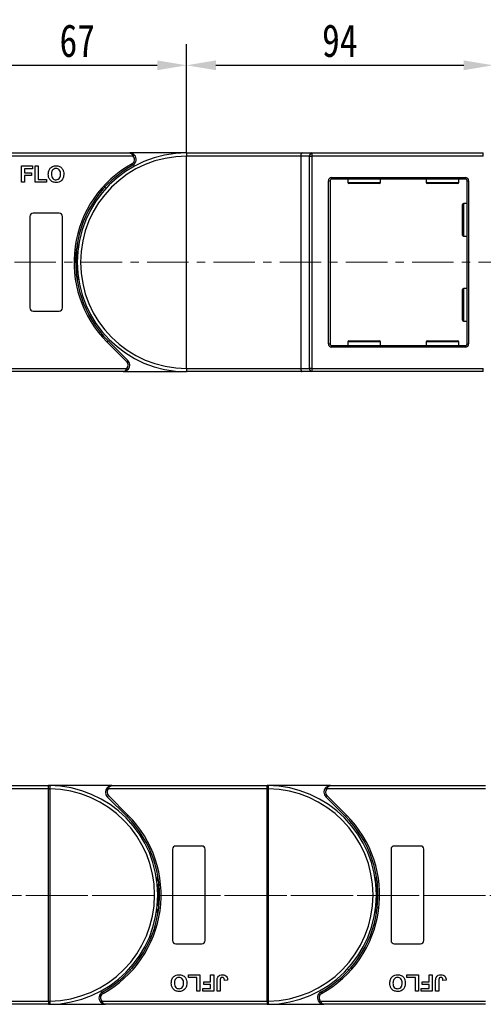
# Model space of a CAD drawing. Header units: millimetres. Extents: x 2854 to 4324, y 357 to 1390.
# Tile 12 of 45: x 3524 to 3666, y 803 to 1105. Entities that reach past the tile are written whole.
import ezdxf

# ---------------------------------------------------------------- set-up
doc = ezdxf.new("R2010")
doc.units = ezdxf.units.MM
doc.linetypes.add('CENTERX2', pattern=[20.32, 12.7, -2.54, 2.54, -2.54])
doc.styles.get("Standard").update_dxf_attribs({"font": '仿宋_GB2312.ttf', "width": 0.8})
doc.dimstyles.new('副本 ISO-45.1', dxfattribs={"dimtxt": 10, "dimasz": 9, "dimexe": 6.5, "dimexo": 0.625, "dimgap": 2.5, "dimtad": 1, "dimdsep": 46, "dimtxsty": 'Standard', "dimcen": 2.5, "dimadec": 0, "dimazin": 0, "dimtfac": 1, "dimtmove": 0, "dimatfit": 3, "dimfxl": 0, "dimarcsym": 0})

# ---------------------------------------------------------------- blocks, each defined once
blk = doc.blocks.new('*D2136')
at = {"color": 0, "lineweight": -2}
for p, q in [((3574.92, 1064.42), (3574.92, 1097.64)), ((3668.92, 1061.92), (3668.92, 1097.64)), ((3583.92, 1091.14), (3659.92, 1091.14))]:
    blk.add_line(p, q, dxfattribs=at)
at = {"color": 0, "lineweight": 9}
for points in [[(3583.92, 1092.64), (3583.92, 1089.64), (3574.92, 1091.14)], [(3659.92, 1092.64), (3659.92, 1089.64), (3668.92, 1091.14)]]:
    blk.add_solid(points, dxfattribs=at)
at = {"layer": 'Defpoints', "color": 0, "lineweight": 9}
for p in [(3668.92, 1091.14), (3574.92, 1063.8), (3668.92, 1061.3)]:
    blk.add_point(p, dxfattribs=at)
at = {"color": 0, "lineweight": 9, "insert": (3621.92, 1098.64), "char_height": 10, "attachment_point": 5}
blk.add_mtext('94', dxfattribs=at)
blk = doc.blocks.new('*D2137')
at = {"color": 0, "lineweight": -2}
for p, q in [((3507.92, 1064.07), (3507.92, 1097.64)), ((3574.92, 1064.42), (3574.92, 1097.64)), ((3516.92, 1091.14), (3565.92, 1091.14))]:
    blk.add_line(p, q, dxfattribs=at)
at = {"color": 0, "lineweight": 9}
for points in [[(3516.92, 1092.64), (3516.92, 1089.64), (3507.92, 1091.14)], [(3565.92, 1092.64), (3565.92, 1089.64), (3574.92, 1091.14)]]:
    blk.add_solid(points, dxfattribs=at)
at = {"layer": 'Defpoints', "color": 0, "lineweight": 9}
for p in [(3574.92, 1091.14), (3507.92, 1063.44), (3574.92, 1063.8)]:
    blk.add_point(p, dxfattribs=at)
at = {"color": 0, "lineweight": 9, "insert": (3541.42, 1098.64), "char_height": 10, "attachment_point": 5}
blk.add_mtext('67', dxfattribs=at)

msp = doc.modelspace()

# ---------------------------------------------------------------- linework, layer by layer
at = {"color": 7, "linetype": 'Continuous', "lineweight": 25}
for p, q in [((3507.918, 1064.296), (3557.49, 1064.296)), ((3558.608, 1063.296), (3507.918, 1063.296)), ((3574.918, 1064.296), (3557.49, 1064.296)), ((3574.918, 1064.296), (3574.918, 1063.296)), ((3574.918, 1064.296), (3610.378, 1064.296)), ((3574.918, 998.296), (3574.918, 1063.296)), ((3609.918, 1063.296), (3574.918, 1063.296)), ((3609.918, 1063.296), (3609.918, 998.296)), ((3612.619, 1063.296), (3609.918, 1063.296)), ((3610.378, 1064.296), (3613.378, 1064.296)), ((3612.619, 998.296), (3612.619, 1063.296)), ((3612.619, 1063.296), (3613.378, 1063.296)), ((3613.378, 1064.296), (3613.378, 1063.296)), ((3613.378, 1064.296), (3665.918, 1064.296)), ((3665.918, 1063.296), (3613.378, 1063.296)), ((3613.378, 1063.296), (3613.378, 998.296)), ((3665.918, 1063.296), (3665.918, 1064.296)), ((3524.277, 1055.296), (3524.277, 1060.296)), ((3524.277, 1060.296), (3527.675, 1060.296)), ((3527.675, 1059.462), (3525.239, 1059.462)), ((3525.239, 1059.462), (3525.239, 1058.245)), ((3527.675, 1060.296), (3527.675, 1059.462)), ((3528.508, 1055.296), (3528.508, 1060.296)), ((3528.508, 1060.296), (3529.47, 1060.296)), ((3529.47, 1060.296), (3529.47, 1056.129)), ((3525.239, 1058.245), (3527.354, 1058.245)), ((3525.239, 1057.411), (3525.239, 1055.296)), ((3527.354, 1057.411), (3525.239, 1057.411)), ((3527.354, 1058.245), (3527.354, 1057.411)), ((3529.47, 1056.129), (3532.034, 1056.129)), ((3532.034, 1056.129), (3532.034, 1055.296)), ((3618.418, 1005.796), (3618.418, 1055.796)), ((3618.418, 1055.796), (3618.918, 1055.796)), ((3618.918, 1055.796), (3618.918, 1005.796)), ((3619.418, 1056.796), (3619.418, 1056.296)), ((3619.418, 1056.796), (3660.418, 1056.796)), ((3660.418, 1056.296), (3619.418, 1056.296)), ((3624.418, 1056.296), (3624.418, 1055.196)), ((3634.418, 1055.196), (3634.418, 1056.296)), ((3648.418, 1056.296), (3648.418, 1055.196)), ((3658.418, 1055.196), (3658.418, 1056.296)), ((3660.418, 1056.796), (3660.418, 1056.296)), ((3660.918, 1055.796), (3661.418, 1055.796)), ((3660.918, 1005.796), (3660.918, 1055.796)), ((3661.418, 1055.796), (3661.418, 1005.796)), ((3525.239, 1055.296), (3524.277, 1055.296)), ((3532.034, 1055.296), (3528.508, 1055.296)), ((3549.465, 1053.116), (3549.059, 1053.089)), ((3634.118, 1054.896), (3624.718, 1054.896)), ((3658.118, 1054.896), (3648.718, 1054.896)), ((3659.518, 1043.796), (3659.518, 1048.496)), ((3660.918, 1048.796), (3659.818, 1048.796)), ((3526.918, 1044.796), (3526.918, 1016.796)), ((3535.918, 1045.796), (3527.918, 1045.796)), ((3536.918, 1016.796), (3536.918, 1044.796)), ((3659.518, 1039.096), (3659.518, 1043.796)), ((3659.818, 1038.796), (3660.918, 1038.796)), ((3660.918, 1022.796), (3659.818, 1022.796)), ((3659.518, 1017.796), (3659.518, 1022.496)), ((3659.518, 1013.096), (3659.518, 1017.796)), ((3527.918, 1015.796), (3535.918, 1015.796)), ((3659.818, 1012.796), (3660.918, 1012.796)), ((3556.567, 1000.356), (3550.523, 1006.401)), ((3550.877, 1006.754), (3556.921, 1000.71)), ((3618.418, 1005.796), (3618.918, 1005.796)), ((3619.418, 1005.296), (3619.418, 1004.796)), ((3619.418, 1005.296), (3660.418, 1005.296)), ((3660.418, 1004.796), (3619.418, 1004.796)), ((3624.418, 1006.396), (3624.418, 1005.296)), ((3624.718, 1006.696), (3634.118, 1006.696)), ((3634.418, 1005.296), (3634.418, 1006.396)), ((3648.418, 1006.396), (3648.418, 1005.296)), ((3648.718, 1006.696), (3658.118, 1006.696)), ((3658.418, 1005.296), (3658.418, 1006.396)), ((3660.418, 1005.296), (3660.418, 1004.796)), ((3660.918, 1005.796), (3661.418, 1005.796)), ((3507.918, 998.296), (3556.625, 998.296)), ((3555.507, 997.296), (3507.918, 997.296)), ((3555.507, 997.296), (3574.918, 997.296)), ((3574.918, 998.296), (3574.918, 997.296)), ((3574.918, 998.296), (3609.918, 998.296)), ((3610.378, 997.296), (3574.918, 997.296)), ((3609.918, 998.296), (3612.619, 998.296)), ((3613.378, 997.296), (3610.378, 997.296)), ((3613.378, 998.296), (3612.619, 998.296)), ((3613.378, 998.296), (3613.378, 997.296)), ((3613.378, 998.296), (3665.918, 998.296)), ((3665.918, 997.296), (3613.378, 997.296)), ((3665.918, 997.296), (3665.918, 998.296)), ((3532.631, 869.461), (3483.925, 869.461)), ((3485.043, 870.461), (3532.631, 870.461)), ((3532.631, 870.341), (3532.631, 870.461)), ((3552.043, 870.461), (3532.631, 870.461)), ((3532.631, 869.461), (3532.631, 870.341)), ((3532.631, 869.459), (3532.631, 869.461)), ((3532.631, 869.459), (3532.981, 869.459)), ((3532.631, 804.463), (3532.631, 869.459)), ((3532.981, 869.462), (3532.981, 869.459)), ((3532.981, 869.459), (3532.981, 804.463)), ((3599.631, 869.461), (3550.925, 869.461)), ((3552.043, 870.461), (3599.631, 870.461)), ((3619.043, 870.461), (3599.631, 870.461)), ((3599.631, 870.341), (3599.631, 870.461)), ((3599.631, 869.461), (3599.631, 870.341)), ((3599.631, 869.459), (3599.631, 869.461)), ((3599.631, 869.459), (3599.981, 869.459)), ((3599.631, 804.463), (3599.631, 869.459)), ((3599.981, 869.462), (3599.981, 869.459)), ((3599.981, 869.459), (3599.981, 804.463)), ((3666.631, 869.461), (3617.925, 869.461)), ((3619.043, 870.461), (3666.631, 870.461)), ((3556.673, 861.002), (3550.628, 867.047)), ((3550.982, 867.4), (3557.026, 861.356)), ((3623.673, 861.002), (3617.628, 867.047)), ((3617.982, 867.4), (3624.026, 861.356)), ((3570.631, 850.961), (3570.631, 822.961)), ((3579.631, 851.961), (3571.631, 851.961)), ((3580.631, 822.961), (3580.631, 850.961)), ((3637.631, 850.961), (3637.631, 822.961)), ((3646.631, 851.961), (3638.631, 851.961)), ((3647.631, 822.961), (3647.631, 850.961)), ((3571.631, 821.961), (3579.631, 821.961)), ((3638.631, 821.961), (3646.631, 821.961)), ((3558.084, 814.641), (3558.49, 814.668)), ((3625.084, 814.641), (3625.49, 814.668)), ((3575.516, 812.461), (3579.041, 812.461)), ((3575.516, 811.627), (3575.516, 812.461)), ((3578.08, 811.627), (3575.516, 811.627)), ((3578.08, 807.461), (3578.08, 811.627)), ((3579.041, 812.461), (3579.041, 807.461)), ((3582.31, 810.345), (3582.31, 812.461)), ((3582.31, 812.461), (3583.272, 812.461)), ((3583.272, 812.461), (3583.272, 807.461)), ((3642.516, 811.627), (3642.516, 812.461)), ((3642.516, 812.461), (3646.041, 812.461)), ((3645.08, 811.627), (3642.516, 811.627)), ((3645.08, 807.461), (3645.08, 811.627)), ((3646.041, 812.461), (3646.041, 807.461)), ((3649.31, 810.345), (3649.31, 812.461)), ((3649.31, 812.461), (3650.272, 812.461)), ((3650.272, 812.461), (3650.272, 807.461)), ((3580.195, 809.512), (3580.195, 810.345)), ((3580.195, 810.345), (3582.31, 810.345)), ((3582.31, 809.512), (3580.195, 809.512)), ((3582.31, 808.294), (3582.31, 809.512)), ((3584.298, 807.461), (3584.298, 810.613)), ((3585.259, 810.697), (3585.259, 807.461)), ((3587.503, 810.858), (3586.541, 810.794)), ((3647.195, 809.512), (3647.195, 810.345)), ((3647.195, 810.345), (3649.31, 810.345)), ((3649.31, 809.512), (3647.195, 809.512)), ((3649.31, 808.294), (3649.31, 809.512)), ((3651.298, 807.461), (3651.298, 810.613)), ((3652.259, 810.697), (3652.259, 807.461)), ((3654.503, 810.858), (3653.541, 810.794)), ((3579.041, 807.461), (3578.08, 807.461)), ((3579.875, 808.294), (3582.31, 808.294)), ((3579.875, 807.461), (3579.875, 808.294)), ((3583.272, 807.461), (3579.875, 807.461)), ((3585.259, 807.461), (3584.298, 807.461)), ((3646.041, 807.461), (3645.08, 807.461)), ((3646.875, 807.461), (3646.875, 808.294)), ((3646.875, 808.294), (3649.31, 808.294)), ((3650.272, 807.461), (3646.875, 807.461)), ((3652.259, 807.461), (3651.298, 807.461)), ((3481.941, 804.461), (3532.631, 804.461)), ((3532.631, 803.461), (3483.059, 803.461)), ((3532.631, 804.461), (3532.631, 804.463)), ((3532.631, 804.463), (3532.981, 804.463)), ((3532.631, 804.461), (3532.631, 803.581)), ((3532.631, 803.581), (3532.631, 803.461)), ((3532.631, 803.461), (3550.059, 803.461)), ((3532.981, 804.463), (3532.981, 804.46)), ((3548.941, 804.461), (3599.631, 804.461)), ((3599.631, 803.461), (3550.059, 803.461)), ((3599.631, 804.461), (3599.631, 804.463)), ((3599.631, 804.463), (3599.981, 804.463)), ((3599.631, 804.461), (3599.631, 803.581)), ((3599.631, 803.581), (3599.631, 803.461)), ((3599.631, 803.461), (3617.059, 803.461)), ((3599.981, 804.463), (3599.981, 804.46)), ((3615.941, 804.461), (3666.631, 804.461)), ((3666.631, 803.461), (3617.059, 803.461))]:
    msp.add_line(p, q, dxfattribs=at)
at = {"color": 8, "linetype": 'Continuous', "lineweight": 25}
for p, q in [((3624.418, 1055.196), (3634.418, 1055.196)), ((3648.418, 1055.196), (3658.418, 1055.196)), ((3659.818, 1048.796), (3659.818, 1043.796)), ((3659.818, 1043.796), (3659.818, 1038.796)), ((3659.818, 1022.796), (3659.818, 1017.796)), ((3659.818, 1017.796), (3659.818, 1012.796)), ((3634.418, 1006.396), (3624.418, 1006.396)), ((3658.418, 1006.396), (3648.418, 1006.396))]:
    msp.add_line(p, q, dxfattribs=at)
at = {"color": 1, "linetype": 'CENTERX2', "lineweight": 13}
for p, q in [((3440.918, 1030.796), (3681.447, 1030.796)), ((3465.949, 836.815), (3813.924, 836.815)), ((4173.34, 836.815), (3467.528, 836.815))]:
    msp.add_line(p, q, dxfattribs=at)
at = {"color": 7, "linetype": 'Continuous', "lineweight": 25, "flags": 128}
for points in [[(3558.981, 1063.629), (3558.973, 1063.623), (3558.952, 1063.604), (3558.918, 1063.573), (3558.871, 1063.532), (3558.815, 1063.481), (3558.751, 1063.423), (3558.681, 1063.361), (3558.608, 1063.296)], [(3558.458, 1060.546), (3558.453, 1060.554), (3558.44, 1060.579), (3558.417, 1060.62), (3558.387, 1060.674), (3558.351, 1060.74), (3558.309, 1060.816), (3558.263, 1060.898), (3558.216, 1060.983)], [(3541.418, 1036.605), (3541.637, 1035.162), (3541.67, 1034.896)], [(3541.67, 1026.696), (3541.637, 1026.429), (3541.418, 1024.986)], [(3550.877, 1006.754), (3550.87, 1006.747), (3550.85, 1006.727), (3550.817, 1006.695), (3550.773, 1006.651), (3550.72, 1006.597), (3550.658, 1006.536), (3550.592, 1006.47), (3550.523, 1006.401)], [(3556.567, 1000.356), (3556.636, 1000.425), (3556.703, 1000.492), (3556.764, 1000.553), (3556.817, 1000.606), (3556.861, 1000.65), (3556.894, 1000.683), (3556.914, 1000.703), (3556.921, 1000.71)], [(3556.625, 998.296), (3556.697, 998.231), (3556.767, 998.168), (3556.832, 998.111), (3556.888, 998.06), (3556.935, 998.019), (3556.969, 997.988), (3556.99, 997.969), (3556.997, 997.962)], [(3550.925, 869.461), (3550.852, 869.526), (3550.782, 869.588), (3550.718, 869.646), (3550.661, 869.697), (3550.615, 869.738), (3550.58, 869.769), (3550.559, 869.788), (3550.552, 869.794)], [(3617.925, 869.461), (3617.852, 869.526), (3617.782, 869.588), (3617.718, 869.646), (3617.661, 869.697), (3617.615, 869.738), (3617.58, 869.769), (3617.559, 869.788), (3617.552, 869.794)], [(3550.982, 867.4), (3550.913, 867.331), (3550.847, 867.265), (3550.786, 867.204), (3550.732, 867.15), (3550.688, 867.106), (3550.655, 867.074), (3550.635, 867.053), (3550.628, 867.047)], [(3617.982, 867.4), (3617.913, 867.331), (3617.847, 867.265), (3617.786, 867.204), (3617.732, 867.15), (3617.688, 867.106), (3617.655, 867.074), (3617.635, 867.053), (3617.628, 867.047)], [(3556.673, 861.002), (3556.679, 861.009), (3556.699, 861.029), (3556.732, 861.062), (3556.776, 861.106), (3556.83, 861.16), (3556.891, 861.221), (3556.957, 861.287), (3557.026, 861.356)], [(3623.673, 861.002), (3623.679, 861.009), (3623.699, 861.029), (3623.732, 861.062), (3623.776, 861.106), (3623.83, 861.16), (3623.891, 861.221), (3623.957, 861.287), (3624.026, 861.356)], [(3565.879, 841.061), (3565.912, 841.327), (3566.131, 842.77)], [(3632.879, 841.061), (3632.912, 841.327), (3633.131, 842.77)], [(3566.131, 831.151), (3565.912, 832.594), (3565.879, 832.861)], [(3633.131, 831.151), (3632.912, 832.594), (3632.879, 832.861)], [(3549.091, 807.211), (3549.096, 807.202), (3549.11, 807.178), (3549.132, 807.137), (3549.162, 807.083), (3549.199, 807.016), (3549.241, 806.941), (3549.286, 806.859), (3549.333, 806.773)], [(3616.091, 807.211), (3616.096, 807.202), (3616.11, 807.178), (3616.132, 807.137), (3616.162, 807.083), (3616.199, 807.016), (3616.241, 806.941), (3616.286, 806.859), (3616.333, 806.773)], [(3548.569, 804.128), (3548.576, 804.134), (3548.597, 804.153), (3548.631, 804.184), (3548.678, 804.225), (3548.734, 804.276), (3548.799, 804.333), (3548.869, 804.396), (3548.941, 804.461)], [(3615.569, 804.128), (3615.576, 804.134), (3615.597, 804.153), (3615.631, 804.184), (3615.678, 804.225), (3615.734, 804.276), (3615.799, 804.333), (3615.869, 804.396), (3615.941, 804.461)]]:
    msp.add_lwpolyline(points, dxfattribs=at)
at = {"color": 7, "linetype": 'Continuous', "lineweight": 25}
for centre, radius, start, end in [((3574.918, 1030.796), 33.5, 90, 270), ((3574.918, 1030.796), 32.5, 90, 270), ((3557.49, 1062.296), 1.5, 298.95502, 41.81031), ((3557.49, 1062.296), 2, 298.95502, 41.81031), ((3613.518, 1063.402), 0.905, 98.86503, 186.71961), ((3574.918, 1030.796), 34.5, 118.95502, 225), ((3574.918, 1030.796), 34, 118.95502, 225), ((3619.418, 1055.796), 1, 90, 180), ((3619.418, 1055.796), 0.5, 90, 180), ((3660.418, 1055.796), 1, 0, 90), ((3660.418, 1055.796), 0.5, 0, 90), ((3624.718, 1055.196), 0.3, 180, 270), ((3634.118, 1055.196), 0.3, 270, 0), ((3648.718, 1055.196), 0.3, 180, 270), ((3658.118, 1055.196), 0.3, 270, 0), ((3659.818, 1048.496), 0.3, 90, 180), ((3527.918, 1044.796), 1, 90, 180), ((3535.918, 1044.796), 1, 0, 90), ((3659.818, 1039.096), 0.3, 180, 270), ((3507.918, 1030.796), 33.5, 352.96973, 7.03027), ((3659.818, 1022.496), 0.3, 90, 180), ((3527.918, 1016.796), 1, 180, 270), ((3535.918, 1016.796), 1, 270, 0), ((3659.818, 1013.096), 0.3, 180, 270), ((3619.418, 1005.796), 1, 180, 270), ((3619.418, 1005.796), 0.5, 180, 270), ((3624.718, 1006.396), 0.3, 90, 180), ((3634.118, 1006.396), 0.3, 0, 90), ((3648.718, 1006.396), 0.3, 90, 180), ((3658.118, 1006.396), 0.3, 0, 90), ((3660.418, 1005.796), 1, 270, 0), ((3660.418, 1005.796), 0.5, 270, 0), ((3555.507, 999.296), 1.5, 318.18969, 45), ((3555.507, 999.296), 2, 318.18969, 45), ((3613.518, 998.19), 0.905, 173.28051, 261.13476), ((3532.868, 870.165), 0.295, 90.53291, 143.36526), ((3532.892, 839.678), 29.784, 89.82921, 90.50254), ((3532.631, 836.961), 33.5, 270.40019, 89.59981), ((3532.631, 836.961), 32.5, 270.61704, 89.38296), ((3552.043, 868.461), 2, 138.18969, 225), ((3552.043, 868.461), 1.5, 138.18969, 225), ((3599.868, 870.165), 0.295, 90.53367, 143.3645), ((3599.892, 839.678), 29.784, 89.82921, 90.50253), ((3599.631, 836.961), 33.5, 270.40019, 89.59981), ((3599.631, 836.961), 32.5, 270.61704, 89.38296), ((3619.043, 868.461), 2, 138.18969, 225), ((3619.043, 868.461), 1.5, 138.18969, 225), ((3532.631, 836.961), 34, 298.95502, 45), ((3532.631, 836.961), 34.5, 298.95502, 45), ((3599.631, 836.961), 34, 298.95502, 45), ((3599.631, 836.961), 34.5, 298.95502, 45), ((3571.631, 850.961), 1, 90, 180), ((3579.631, 850.961), 1, 0, 90), ((3638.631, 850.961), 1, 90, 180), ((3646.631, 850.961), 1, 0, 90), ((3599.631, 836.961), 33.5, 172.96973, 187.03027), ((3666.631, 836.961), 33.5, 172.96973, 187.03027), ((3571.631, 822.961), 1, 180, 270), ((3579.631, 822.961), 1, 270, 0), ((3638.631, 822.961), 1, 180, 270), ((3646.631, 822.961), 1, 270, 0), ((3550.059, 805.461), 2, 118.95502, 221.81031), ((3550.059, 805.461), 1.5, 118.95502, 221.81031), ((3617.059, 805.461), 2, 118.95502, 221.81031), ((3617.059, 805.461), 1.5, 118.95502, 221.81031), ((3532.893, 834.591), 30.131, 269.50135, 270.16691), ((3532.868, 803.757), 0.295, 216.64275, 269.45909), ((3599.893, 834.592), 30.132, 269.50135, 270.16691), ((3599.868, 803.757), 0.295, 216.64351, 269.45833)]:
    msp.add_arc(centre, radius, start, end, dxfattribs=at)
for centre, start_param, end_param in [((3610.378, 1063.296), 0, 1.5707963), ((3610.378, 998.296), 1.5707963, 3.1415927)]:
    msp.add_ellipse(centre, major_axis=(0, 1), ratio=0.4599349, start_param=start_param, end_param=end_param, dxfattribs=at)
for points, knots in [([(3557.49, 1064.296), (3557.492, 1064.296), (3557.494, 1064.296), (3557.5, 1064.296), (3557.508, 1064.296), (3557.522, 1064.295), (3557.545, 1064.294), (3557.571, 1064.292), (3557.617, 1064.286), (3557.696, 1064.27), (3557.862, 1064.213), (3558.016, 1064.113), (3558.224, 1063.924), (3558.415, 1063.688), (3558.55, 1063.414), (3558.608, 1063.296)], [0, 0, 0, 0, 0.0040804, 0.0053122, 0.0138339, 0.0235017, 0.0399459, 0.0679582, 0.0859116, 0.1471875, 0.2568386, 0.4847193, 0.5266997, 0.7953696, 1, 1, 1, 1]), ([(3557.49, 1064.296), (3557.493, 1064.296), (3557.504, 1064.296), (3557.542, 1064.295), (3557.587, 1064.294), (3557.845, 1064.277), (3558.241, 1064.18), (3558.695, 1063.918), (3558.902, 1063.709), (3558.981, 1063.629)], [0, 0, 0, 0, 0.0050901, 0.0203671, 0.0708098, 0.089087, 0.5003099, 0.8092244, 1, 1, 1, 1]), ([(3532.547, 1057.766), (3532.553, 1058.01), (3532.565, 1058.445), (3532.707, 1058.856), (3532.77, 1059.037)], [0, 0, 0, 0, 0.5601711, 1, 1, 1, 1]), ([(3532.77, 1059.037), (3532.918, 1059.303), (3533.182, 1059.778), (3533.651, 1060.046), (3533.858, 1060.164)], [0, 0, 0, 0, 0.5599558, 1, 1, 1, 1]), ([(3534.923, 1059.527), (3534.685, 1059.499), (3534.21, 1059.444), (3533.576, 1058.795), (3533.534, 1058.177), (3533.508, 1057.799)], [0, 0, 0, 0, 0.2802769, 0.5598771, 1, 1, 1, 1]), ([(3533.858, 1060.164), (3534.049, 1060.229), (3534.392, 1060.345), (3534.752, 1060.355), (3534.911, 1060.36)], [0, 0, 0, 0, 0.5595652, 1, 1, 1, 1]), ([(3534.911, 1060.36), (3535.284, 1060.324), (3536.028, 1060.254), (3536.855, 1059.547), (3537.243, 1058.662), (3537.274, 1058.08), (3537.29, 1057.789)], [0, 0, 0, 0, 0.2798306, 0.5586697, 0.7790054, 1, 1, 1, 1]), ([(3536.329, 1057.813), (3536.318, 1058.048), (3536.298, 1058.517), (3535.996, 1059.124), (3535.479, 1059.48), (3535.109, 1059.511), (3534.923, 1059.527)], [0, 0, 0, 0, 0.28108735, 0.56001213, 0.77969015, 1, 1, 1, 1]), ([(3534.925, 1055.232), (3534.555, 1055.265), (3533.817, 1055.332), (3532.989, 1056.024), (3532.594, 1056.899), (3532.562, 1057.477), (3532.547, 1057.766)], [0, 0, 0, 0, 0.2799425, 0.5587041, 0.7790448, 1, 1, 1, 1]), ([(3533.508, 1057.799), (3533.52, 1057.562), (3533.542, 1057.09), (3533.856, 1056.488), (3534.366, 1056.121), (3534.737, 1056.084), (3534.923, 1056.065)], [0, 0, 0, 0, 0.2810202, 0.5601171, 0.7799401, 1, 1, 1, 1]), ([(3534.923, 1056.065), (3535.161, 1056.096), (3535.636, 1056.157), (3536.259, 1056.818), (3536.302, 1057.435), (3536.329, 1057.813)], [0, 0, 0, 0, 0.2799911, 0.5597685, 1, 1, 1, 1]), ([(3537.29, 1057.789), (3537.265, 1057.419), (3537.216, 1056.682), (3536.634, 1055.785), (3535.795, 1055.294), (3535.215, 1055.253), (3534.925, 1055.232)], [0, 0, 0, 0, 0.2805513, 0.5594882, 0.7794337, 1, 1, 1, 1]), ([(3550.06, 1053.649), (3550.002, 1053.712), (3549.886, 1053.838), (3549.846, 1053.994), (3549.827, 1054.071)], [0, 0, 0, 0, 0.5004171, 1, 1, 1, 1]), ([(3556.625, 998.296), (3556.566, 998.177), (3556.432, 997.903), (3556.241, 997.668), (3556.033, 997.478), (3555.878, 997.378), (3555.712, 997.322), (3555.633, 997.306), (3555.588, 997.3), (3555.562, 997.298), (3555.539, 997.296), (3555.525, 997.296), (3555.516, 997.296), (3555.511, 997.296), (3555.508, 997.296), (3555.507, 997.296)], [0, 0, 0, 0, 0.2046287, 0.4732993, 0.5152792, 0.7431588, 0.85281, 0.9140871, 0.9320406, 0.9600529, 0.9764958, 0.9861649, 0.9946866, 0.995917, 1, 1, 1, 1]), ([(3555.507, 997.296), (3555.509, 997.296), (3555.52, 997.296), (3555.559, 997.296), (3555.604, 997.298), (3555.862, 997.315), (3556.258, 997.411), (3556.711, 997.674), (3556.918, 997.883), (3556.997, 997.962)], [0, 0, 0, 0, 0.0050921, 0.0203671, 0.0708099, 0.089089, 0.5003133, 0.8092285, 1, 1, 1, 1]), ([(3532.631, 870.461), (3532.632, 870.461), (3532.701, 870.461), (3532.785, 870.461), (3532.853, 870.46), (3532.865, 870.46)], [0, 0, 0, 0, 0.0121202, 0.8256547, 1, 1, 1, 1]), ([(3532.865, 870.46), (3532.877, 870.459), (3532.912, 870.455), (3532.949, 870.405), (3532.973, 870.27), (3532.982, 870.042), (3532.982, 869.758), (3532.981, 869.555), (3532.981, 869.462)], [0, 0, 0, 0, 0.07344611, 0.22448771, 0.4109964, 0.61353743, 0.82374247, 1, 1, 1, 1]), ([(3552.043, 870.461), (3552.04, 870.461), (3552.029, 870.461), (3551.991, 870.46), (3551.946, 870.459), (3551.687, 870.442), (3551.291, 870.345), (3550.838, 870.083), (3550.631, 869.874), (3550.552, 869.794)], [0, 0, 0, 0, 0.0050921, 0.020369, 0.0708117, 0.0890893, 0.5003128, 0.8092256, 1, 1, 1, 1]), ([(3550.925, 869.461), (3550.983, 869.579), (3551.117, 869.853), (3551.309, 870.089), (3551.516, 870.278), (3551.671, 870.378), (3551.837, 870.435), (3551.916, 870.451), (3551.961, 870.457), (3551.987, 870.459), (3552.01, 870.46), (3552.025, 870.461), (3552.033, 870.461), (3552.039, 870.461), (3552.041, 870.461), (3552.043, 870.461)], [0, 0, 0, 0, 0.2046308, 0.47329766, 0.51528126, 0.7431587, 0.85281005, 0.91408749, 0.93204093, 0.96005281, 0.97649587, 0.98616495, 0.99468657, 0.99591705, 1, 1, 1, 1]), ([(3599.631, 870.461), (3599.632, 870.461), (3599.701, 870.461), (3599.785, 870.461), (3599.853, 870.46), (3599.865, 870.46)], [0, 0, 0, 0, 0.0121202, 0.8256547, 1, 1, 1, 1]), ([(3599.865, 870.46), (3599.877, 870.459), (3599.912, 870.455), (3599.949, 870.405), (3599.973, 870.27), (3599.982, 870.042), (3599.982, 869.758), (3599.981, 869.555), (3599.981, 869.462)], [0, 0, 0, 0, 0.0734461, 0.2244881, 0.4109965, 0.6135376, 0.8237425, 1, 1, 1, 1]), ([(3619.043, 870.461), (3619.04, 870.461), (3619.029, 870.461), (3618.991, 870.46), (3618.946, 870.459), (3618.687, 870.442), (3618.291, 870.345), (3617.838, 870.083), (3617.631, 869.874), (3617.552, 869.794)], [0, 0, 0, 0, 0.005094, 0.020371, 0.0708136, 0.0890912, 0.5003146, 0.8092272, 1, 1, 1, 1]), ([(3617.925, 869.461), (3617.983, 869.579), (3618.117, 869.853), (3618.309, 870.089), (3618.516, 870.278), (3618.671, 870.378), (3618.837, 870.435), (3618.916, 870.451), (3618.961, 870.457), (3618.987, 870.459), (3619.01, 870.46), (3619.025, 870.461), (3619.033, 870.461), (3619.039, 870.461), (3619.041, 870.461), (3619.043, 870.461)], [0, 0, 0, 0, 0.2046299, 0.4732977, 0.5152802, 0.7431588, 0.8528101, 0.9140862, 0.9320397, 0.9600515, 0.9764959, 0.9861637, 0.9946853, 0.995917, 1, 1, 1, 1]), ([(3570.259, 809.968), (3570.284, 810.337), (3570.333, 811.075), (3570.915, 811.971), (3571.754, 812.462), (3572.334, 812.504), (3572.624, 812.525)], [0, 0, 0, 0, 0.2805524, 0.5594884, 0.7794349, 1, 1, 1, 1]), ([(3572.626, 811.692), (3572.388, 811.661), (3571.913, 811.599), (3571.29, 810.939), (3571.247, 810.321), (3571.221, 809.944)], [0, 0, 0, 0, 0.27998903, 0.55976608, 1, 1, 1, 1]), ([(3572.624, 812.525), (3572.994, 812.491), (3573.732, 812.424), (3574.56, 811.733), (3574.955, 810.858), (3574.987, 810.28), (3575.003, 809.991)], [0, 0, 0, 0, 0.27994283, 0.55870468, 0.77904365, 1, 1, 1, 1]), ([(3574.041, 809.958), (3574.03, 810.195), (3574.007, 810.666), (3573.693, 811.269), (3573.183, 811.636), (3572.812, 811.673), (3572.626, 811.692)], [0, 0, 0, 0, 0.2810204, 0.5601141, 0.7799383, 1, 1, 1, 1]), ([(3584.298, 810.613), (3584.299, 810.793), (3584.301, 811.114), (3584.374, 811.426), (3584.407, 811.563)], [0, 0, 0, 0, 0.5602931, 1, 1, 1, 1]), ([(3584.407, 811.563), (3584.485, 811.73), (3584.642, 812.063), (3585.193, 812.465), (3585.668, 812.502), (3585.958, 812.525)], [0, 0, 0, 0, 0.2801232, 0.5603573, 1, 1, 1, 1]), ([(3585.896, 811.692), (3585.78, 811.684), (3585.606, 811.672), (3585.414, 811.533), (3585.256, 811.221), (3585.258, 810.93), (3585.259, 810.697)], [0, 0, 0, 0, 0.2493995, 0.3744236, 0.4994586, 1, 1, 1, 1]), ([(3586.411, 811.416), (3586.377, 811.463), (3586.31, 811.555), (3586.134, 811.67), (3585.986, 811.683), (3585.896, 811.692)], [0, 0, 0, 0, 0.2806828, 0.5608533, 1, 1, 1, 1]), ([(3585.958, 812.525), (3586.202, 812.507), (3586.688, 812.47), (3587.244, 812.018), (3587.474, 811.428), (3587.493, 811.048), (3587.503, 810.858)], [0, 0, 0, 0, 0.2802475, 0.5584179, 0.7788268, 1, 1, 1, 1]), ([(3637.259, 809.968), (3637.284, 810.337), (3637.333, 811.075), (3637.915, 811.971), (3638.754, 812.462), (3639.334, 812.504), (3639.624, 812.525)], [0, 0, 0, 0, 0.2805513, 0.5594888, 0.7794315, 1, 1, 1, 1]), ([(3639.626, 811.692), (3639.388, 811.661), (3638.913, 811.599), (3638.29, 810.939), (3638.247, 810.321), (3638.221, 809.944)], [0, 0, 0, 0, 0.2799889, 0.5597657, 1, 1, 1, 1]), ([(3639.624, 812.525), (3639.994, 812.491), (3640.732, 812.424), (3641.56, 811.733), (3641.955, 810.858), (3641.987, 810.28), (3642.003, 809.991)], [0, 0, 0, 0, 0.2799414, 0.5587037, 0.7790431, 1, 1, 1, 1]), ([(3641.041, 809.958), (3641.03, 810.195), (3641.007, 810.666), (3640.693, 811.269), (3640.183, 811.636), (3639.812, 811.673), (3639.626, 811.692)], [0, 0, 0, 0, 0.2810215, 0.5601159, 0.7799406, 1, 1, 1, 1]), ([(3651.298, 810.613), (3651.299, 810.793), (3651.301, 811.114), (3651.374, 811.426), (3651.407, 811.563)], [0, 0, 0, 0, 0.56029497, 1, 1, 1, 1]), ([(3651.407, 811.563), (3651.485, 811.73), (3651.642, 812.063), (3652.193, 812.465), (3652.668, 812.502), (3652.958, 812.525)], [0, 0, 0, 0, 0.28012336, 0.56035263, 1, 1, 1, 1]), ([(3652.896, 811.692), (3652.78, 811.684), (3652.606, 811.672), (3652.414, 811.533), (3652.256, 811.221), (3652.258, 810.93), (3652.259, 810.697)], [0, 0, 0, 0, 0.24939104, 0.3744206, 0.49945412, 1, 1, 1, 1]), ([(3653.411, 811.416), (3653.377, 811.463), (3653.31, 811.555), (3653.134, 811.67), (3652.986, 811.683), (3652.896, 811.692)], [0, 0, 0, 0, 0.2806739, 0.5608432, 1, 1, 1, 1]), ([(3652.958, 812.525), (3653.202, 812.507), (3653.688, 812.47), (3654.244, 812.018), (3654.473, 811.428), (3654.493, 811.048), (3654.503, 810.858)], [0, 0, 0, 0, 0.2802455, 0.5584189, 0.7788262, 1, 1, 1, 1]), ([(3572.638, 807.397), (3572.265, 807.432), (3571.522, 807.503), (3570.694, 808.21), (3570.306, 809.095), (3570.275, 809.677), (3570.259, 809.968)], [0, 0, 0, 0, 0.2798304, 0.5586689, 0.7790059, 1, 1, 1, 1]), ([(3571.221, 809.944), (3571.231, 809.708), (3571.251, 809.24), (3571.554, 808.633), (3572.07, 808.277), (3572.441, 808.246), (3572.626, 808.23)], [0, 0, 0, 0, 0.2810837, 0.5600125, 0.7796915, 1, 1, 1, 1]), ([(3572.626, 808.23), (3572.864, 808.257), (3573.339, 808.312), (3573.974, 808.962), (3574.016, 809.58), (3574.041, 809.958)], [0, 0, 0, 0, 0.2802806, 0.559876, 1, 1, 1, 1]), ([(3574.779, 808.72), (3574.632, 808.454), (3574.368, 807.979), (3573.898, 807.711), (3573.692, 807.593)], [0, 0, 0, 0, 0.5599544, 1, 1, 1, 1]), ([(3575.003, 809.991), (3574.996, 809.747), (3574.984, 809.312), (3574.842, 808.901), (3574.779, 808.72)], [0, 0, 0, 0, 0.5601718, 1, 1, 1, 1]), ([(3586.541, 810.794), (3586.536, 810.915), (3586.526, 811.13), (3586.446, 811.329), (3586.411, 811.416)], [0, 0, 0, 0, 0.5610277, 1, 1, 1, 1]), ([(3639.638, 807.397), (3639.265, 807.432), (3638.522, 807.503), (3637.694, 808.21), (3637.306, 809.095), (3637.275, 809.677), (3637.259, 809.968)], [0, 0, 0, 0, 0.2798322, 0.5586691, 0.779006, 1, 1, 1, 1]), ([(3638.221, 809.944), (3638.231, 809.708), (3638.251, 809.24), (3638.554, 808.633), (3639.07, 808.277), (3639.441, 808.246), (3639.626, 808.23)], [0, 0, 0, 0, 0.2810828, 0.5600109, 0.7796893, 1, 1, 1, 1]), ([(3639.626, 808.23), (3639.864, 808.257), (3640.339, 808.312), (3640.974, 808.962), (3641.016, 809.58), (3641.041, 809.958)], [0, 0, 0, 0, 0.2802775, 0.5598769, 1, 1, 1, 1]), ([(3641.779, 808.72), (3641.632, 808.454), (3641.368, 807.979), (3640.898, 807.711), (3640.692, 807.593)], [0, 0, 0, 0, 0.55995103, 1, 1, 1, 1]), ([(3642.003, 809.991), (3641.996, 809.747), (3641.984, 809.312), (3641.842, 808.901), (3641.779, 808.72)], [0, 0, 0, 0, 0.5601711, 1, 1, 1, 1]), ([(3653.541, 810.794), (3653.536, 810.915), (3653.526, 811.13), (3653.446, 811.329), (3653.411, 811.416)], [0, 0, 0, 0, 0.5610234, 1, 1, 1, 1]), ([(3573.692, 807.593), (3573.5, 807.528), (3573.158, 807.412), (3572.797, 807.401), (3572.638, 807.397)], [0, 0, 0, 0, 0.5595658, 1, 1, 1, 1]), ([(3640.692, 807.593), (3640.5, 807.528), (3640.158, 807.412), (3639.797, 807.401), (3639.638, 807.397)], [0, 0, 0, 0, 0.5595668, 1, 1, 1, 1]), ([(3532.865, 803.462), (3532.853, 803.462), (3532.785, 803.461), (3532.701, 803.461), (3532.632, 803.461), (3532.631, 803.461)], [0, 0, 0, 0, 0.1743453, 0.9878798, 1, 1, 1, 1]), ([(3532.981, 804.46), (3532.981, 804.446), (3532.981, 804.319), (3532.982, 804.082), (3532.981, 803.791), (3532.965, 803.579), (3532.933, 803.475), (3532.884, 803.465), (3532.865, 803.462)], [0, 0, 0, 0, 0.0272191, 0.2407827, 0.4543139, 0.6666307, 0.8727611, 1, 1, 1, 1]), ([(3550.059, 803.461), (3550.057, 803.461), (3550.046, 803.461), (3550.007, 803.461), (3549.962, 803.463), (3549.704, 803.48), (3549.308, 803.576), (3548.855, 803.839), (3548.648, 804.048), (3548.569, 804.128)], [0, 0, 0, 0, 0.005092, 0.020369, 0.0708115, 0.0890885, 0.5003105, 0.8092264, 1, 1, 1, 1]), ([(3550.059, 803.461), (3550.058, 803.461), (3550.055, 803.461), (3550.05, 803.461), (3550.041, 803.461), (3550.027, 803.461), (3550.004, 803.463), (3549.978, 803.465), (3549.933, 803.471), (3549.854, 803.487), (3549.688, 803.543), (3549.533, 803.644), (3549.325, 803.833), (3549.134, 804.068), (3549, 804.342), (3548.941, 804.461)], [0, 0, 0, 0, 0.004083, 0.0053134, 0.0138352, 0.0235043, 0.0399471, 0.0679595, 0.0859129, 0.1471895, 0.256841, 0.484722, 0.5267015, 0.7953688, 1, 1, 1, 1]), ([(3599.865, 803.462), (3599.853, 803.462), (3599.785, 803.461), (3599.701, 803.461), (3599.632, 803.461), (3599.631, 803.461)], [0, 0, 0, 0, 0.1743453, 0.9878798, 1, 1, 1, 1]), ([(3599.981, 804.46), (3599.981, 804.446), (3599.981, 804.319), (3599.982, 804.082), (3599.981, 803.791), (3599.965, 803.579), (3599.933, 803.475), (3599.884, 803.465), (3599.865, 803.462)], [0, 0, 0, 0, 0.0272191, 0.2407826, 0.4543139, 0.6666305, 0.8727611, 1, 1, 1, 1]), ([(3617.059, 803.461), (3617.057, 803.461), (3617.046, 803.461), (3617.007, 803.461), (3616.962, 803.463), (3616.704, 803.48), (3616.308, 803.576), (3615.855, 803.839), (3615.648, 804.048), (3615.569, 804.128)], [0, 0, 0, 0, 0.00509398, 0.02037097, 0.07081341, 0.08909041, 0.50031223, 0.80922797, 1, 1, 1, 1]), ([(3617.059, 803.461), (3617.058, 803.461), (3617.055, 803.461), (3617.05, 803.461), (3617.041, 803.461), (3617.027, 803.461), (3617.004, 803.463), (3616.978, 803.465), (3616.933, 803.471), (3616.854, 803.487), (3616.688, 803.543), (3616.533, 803.644), (3616.325, 803.833), (3616.134, 804.068), (3616, 804.342), (3615.941, 804.461)], [0, 0, 0, 0, 0.00408298, 0.00531471, 0.01383642, 0.02350425, 0.03994833, 0.06796071, 0.08591418, 0.14718946, 0.25684099, 0.48472314, 0.52670142, 0.79536978, 1, 1, 1, 1])]:
    msp.add_open_spline(points, degree=3, knots=knots, dxfattribs=at)
at = {"color": 8, "linetype": 'Continuous', "lineweight": 25}
for points, knots in [([(3549.841, 1053.841), (3549.856, 1053.803), (3549.885, 1053.729), (3549.935, 1053.655), (3549.972, 1053.626), (3549.974, 1053.625)], [0, 0, 0, 0, 0.4927989, 0.9737381, 1, 1, 1, 1]), ([(3557.71, 859.915), (3557.714, 859.924), (3557.739, 859.972), (3557.74, 860.025), (3557.741, 860.067)], [0, 0, 0, 0, 0.19261962, 1, 1, 1, 1]), ([(3624.71, 859.915), (3624.714, 859.924), (3624.739, 859.972), (3624.74, 860.025), (3624.741, 860.067)], [0, 0, 0, 0, 0.19261962, 1, 1, 1, 1]), ([(3557.489, 814.108), (3557.551, 814.046), (3557.629, 813.968), (3557.659, 813.871), (3557.665, 813.851)], [0, 0, 0, 0, 0.78978049, 1, 1, 1, 1]), ([(3624.489, 814.108), (3624.551, 814.046), (3624.629, 813.968), (3624.659, 813.871), (3624.665, 813.851)], [0, 0, 0, 0, 0.7897833, 1, 1, 1, 1]), ([(3624.708, 813.916), (3624.694, 813.954), (3624.664, 814.028), (3624.614, 814.101), (3624.578, 814.13), (3624.576, 814.132)], [0, 0, 0, 0, 0.4927925, 0.9737378, 1, 1, 1, 1])]:
    msp.add_open_spline(points, degree=3, knots=knots, dxfattribs=at)

# ---------------------------------------------------------------- dimensions: what is measured, and where the dimension line sits
at = {"color": 5, "lineweight": 9}
for base, p1, p2, picture, middle in [((3574.918, 1091.143), (3507.918, 1063.441), (3574.918, 1063.796), '*D2137', (3541.418, 1098.643)), ((3668.918, 1091.143), (3574.918, 1063.796), (3668.918, 1061.296), '*D2136', (3621.918, 1098.643))]:
    dim = msp.add_linear_dim(base=base, p1=p1, p2=p2, dimstyle='副本 ISO-45.1', dxfattribs=at)
    dim.commit()
    dim.dimension.update_dxf_attribs({"geometry": picture, "text_midpoint": middle})

doc.saveas('drawing.dxf')
